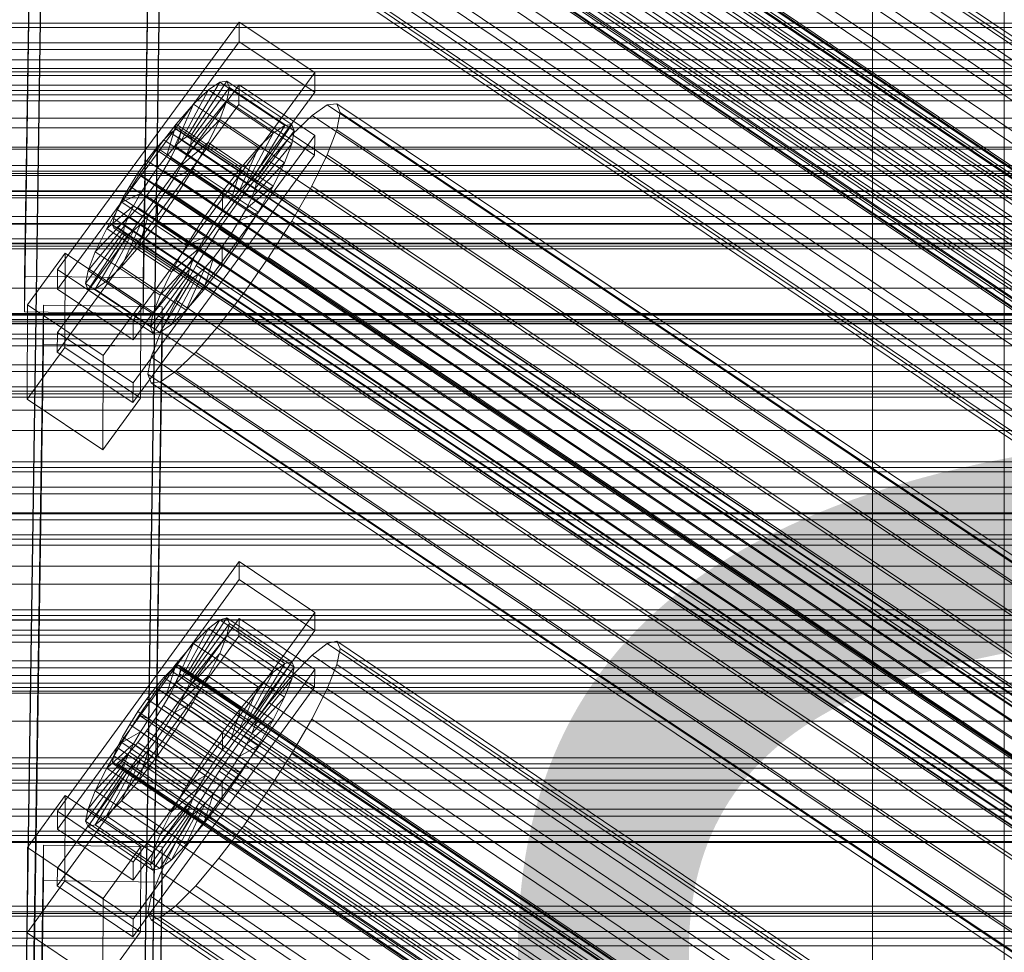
# Model space of a CAD drawing. Header units: millimetres. Extents: x -2233 to 61924, y -68080 to 6847.
# Tile 203 of 256: x -379 to -230, y -33649 to -33507. Entities that reach past the tile are written whole.
import ezdxf

# ---------------------------------------------------------------- set-up
doc = ezdxf.new("R2010")
doc.units = ezdxf.units.MM
for name, color, linetype, lineweight in [('COTAS_O', 1, 'Continuous', 0), ('frontal_C01', 7, 'Continuous', 0), ('frontal_C02', 7, 'Continuous', 0), ('frontal_C03', 7, 'Continuous', 0), ('frontal_dosificador', 7, 'Continuous', 0), ('frontal_secador', 7, 'Continuous', 0), ('frontal_tolva', 7, 'Continuous', 0)]:
    doc.layers.add(name, color=color, linetype=linetype, lineweight=lineweight)
doc.dimstyles.new('R19_100', dxfattribs={"dimtxt": 250, "dimasz": 150, "dimexe": 150, "dimexo": 80, "dimgap": 100, "dimtad": 1, "dimtih": 1, "dimtoh": 1, "dimdsep": 46, "dimcen": 0.09, "dimadec": 0, "dimazin": 0, "dimtfac": 1, "dimtdec": 4, "dimtofl": 0, "dimtmove": 0, "dimatfit": 3, "dimfxl": 1, "dimtolj": 1, "dimtzin": 0, "dimarcsym": 0})

# ---------------------------------------------------------------- blocks, each defined once
blk = doc.blocks.new('DIM_R28_52')
at = {"layer": 'COTAS_O'}
for p, q in [((-1725, -33700), (-1575, -33655)), ((1725, -33700), (1575, -33655)), ((-1725, -34400), (-1725, -33700)), ((-1725, -33700), (1725, -33700)), ((-1725, -33700), (-1575, -33745)), ((1725, -33700), (1575, -33745)), ((1725, -34400), (1725, -33700))]:
    blk.add_line(p, q, dxfattribs=at)
blk.add_text('3450 O', height=250, dxfattribs=at).set_placement((0, -33600))
blk = doc.blocks.new('DIM_R28_55')
at = {"layer": 'COTAS_O'}
for p, q in [((-650, -33700), (50, -33700)), ((50, -33700), (5, -33850)), ((50, -34900), (50, -33700)), ((50, -33700), (95, -33850)), ((50, -34900), (5, -34750)), ((50, -34900), (95, -34750)), ((-650, -34900), (50, -34900))]:
    blk.add_line(p, q, dxfattribs=at)
blk.add_text('1200 O', height=250, rotation=90, dxfattribs=at).set_placement((-50, -34300))

msp = doc.modelspace()

# ---------------------------------------------------------------- linework, layer by layer
at = {"layer": 'frontal_C01'}
for p, q in [((-378.512, -33546.325), (-375.644, -33351.214)), ((-357.646, -33351.459), (-360.514, -33546.57)), ((-378.512, -33551.717), (-375.644, -33356.607)), ((-360.514, -33551.963), (-357.646, -33356.852)), ((-250, -33373.251), (-250, -35948.844)), ((-250, -35953.656), (-250, -33378.064)), ((-332.629, -33441.236), (-148.32, -33565.571)), ((-331.181, -33440.887), (-146.872, -33565.222)), ((-330.692, -33441.977), (-146.383, -33566.311)), ((-334.938, -33443.001), (-150.629, -33567.336)), ((-355.53, -33444.701), (-141.731, -33588.929)), ((-355.017, -33444.577), (-141.218, -33588.806)), ((-354.844, -33444.964), (-141.045, -33589.192)), ((-331.197, -33444.432), (-146.887, -33568.766)), ((-357.415, -33446.411), (-143.617, -33590.639)), ((-356.348, -33445.327), (-142.549, -33589.555)), ((-355.022, -33445.833), (-141.224, -33590.062)), ((-337.95, -33446.062), (-153.641, -33570.396)), ((-358.659, -33447.88), (-144.861, -33592.109)), ((-355.541, -33447.128), (-141.742, -33591.356)), ((-332.659, -33448.085), (-148.35, -33572.419)), ((-146.196, -33593.863), (-359.995, -33449.635)), ((-356.363, -33448.758), (-142.565, -33592.987)), ((-357.434, -33450.614), (-143.635, -33594.842)), ((-341.461, -33450.209), (-157.152, -33574.543)), ((-361.332, -33451.554), (-147.533, -33595.783)), ((-358.68, -33452.568), (-144.881, -33596.796)), ((-334.981, -33452.686), (-150.672, -33577.021)), ((-362.578, -33453.509), (-148.779, -33597.737)), ((-363.648, -33455.364), (-149.85, -33599.593)), ((-360.017, -33454.488), (-146.218, -33598.716)), ((-160.922, -33579.494), (-345.231, -33455.16)), ((-364.471, -33456.995), (-150.672, -33601.223)), ((-361.352, -33456.242), (-147.554, -33600.47)), ((-364.989, -33458.289), (-151.191, -33602.517)), ((-362.596, -33457.712), (-148.798, -33601.94)), ((-338.003, -33457.923), (-153.694, -33582.258)), ((-365.168, -33459.159), (-151.369, -33603.387)), ((-364.995, -33459.545), (-151.196, -33603.773)), ((-364.482, -33459.421), (-150.683, -33603.65)), ((-363.664, -33458.796), (-149.865, -33603.024)), ((-349.002, -33460.578), (-164.693, -33584.912)), ((-341.52, -33463.438), (-157.211, -33587.773)), ((-352.519, -33466.093), (-168.21, -33590.428)), ((-345.291, -33468.856), (-160.982, -33593.191)), ((-378.512, -33666.912), (-375.644, -33471.802)), ((-357.646, -33472.047), (-360.514, -33667.158)), ((-355.541, -33471.33), (-171.232, -33595.665)), ((-349.061, -33473.807), (-164.752, -33598.142)), ((-357.863, -33475.931), (-173.554, -33600.266)), ((-378.512, -33672.305), (-375.644, -33477.194)), ((-360.514, -33672.55), (-357.646, -33477.44)), ((-352.572, -33477.954), (-168.263, -33602.289)), ((-359.326, -33479.584), (-175.016, -33603.919)), ((-355.584, -33481.015), (-171.275, -33605.349)), ((-359.83, -33482.039), (-175.521, -33606.374)), ((-359.341, -33483.129), (-175.032, -33607.464)), ((-357.893, -33482.78), (-173.584, -33607.114)), ((-425, -33541.395), (425, -33541.395)), ((-360.514, -33546.57), (-378.512, -33546.325)), ((-378.512, -33546.325), (-378.512, -33551.717)), ((-360.514, -33551.963), (-360.514, -33546.57)), ((-378.512, -33551.717), (-360.514, -33551.963)), ((425, -33552.951), (-425, -33552.951)), ((425, -33555.092), (-425, -33555.092)), ((-425, -33566.647), (425, -33566.647)), ((-373.501, -33627.451), (-345.969, -33589.597)), ((-345.981, -33592.293), (-345.969, -33589.597)), ((-345.969, -33589.597), (-334.501, -33597.333)), ((-345.981, -33592.293), (-373.513, -33630.147)), ((-334.513, -33600.029), (-345.981, -33592.293)), ((-334.501, -33597.333), (-362.033, -33635.188)), ((-334.501, -33597.333), (-334.513, -33600.029)), ((-450, -33598.471), (450, -33598.471)), ((-373.539, -33636.079), (-346.008, -33598.225)), ((-353.892, -33606.59), (-348.918, -33598.412)), ((-353.378, -33606.466), (-347.835, -33598.151)), ((-353.205, -33606.852), (-347.47, -33598.966)), ((-348.918, -33598.412), (-350.645, -33599.732)), ((-347.835, -33598.151), (-348.918, -33598.412)), ((-348.918, -33598.412), (-339.088, -33605.043)), ((-347.847, -33600.802), (-347.47, -33598.966)), ((-347.835, -33598.151), (-338.005, -33604.782)), ((-347.47, -33598.966), (-347.835, -33598.151)), ((-347.47, -33598.966), (-337.64, -33605.597)), ((-346.02, -33600.921), (-346.008, -33598.225)), ((-346.008, -33598.225), (-334.539, -33605.961)), ((-362.045, -33637.884), (-334.513, -33600.029)), ((-354.71, -33607.215), (-350.645, -33599.732)), ((-350.645, -33599.732), (-352.899, -33602.022)), ((-350.645, -33599.732), (-340.816, -33606.364)), ((-346.02, -33600.921), (-373.551, -33638.775)), ((-353.384, -33607.722), (-347.847, -33600.802)), ((-348.941, -33603.535), (-347.847, -33600.802)), ((-347.847, -33600.802), (-338.017, -33607.434)), ((-334.551, -33608.657), (-346.02, -33600.921)), ((-331.181, -33601.67), (-332.629, -33602.02)), ((-330.692, -33602.76), (-331.181, -33601.67)), ((-331.181, -33601.67), (-146.872, -33726.005)), ((-355.777, -33608.3), (-352.899, -33602.022)), ((-352.899, -33602.022), (-355.525, -33605.124)), ((-352.899, -33602.022), (-343.069, -33608.653)), ((-332.629, -33602.02), (-334.938, -33603.785)), ((-332.629, -33602.02), (-148.32, -33726.355)), ((-331.197, -33605.215), (-330.692, -33602.76)), ((-330.692, -33602.76), (-146.383, -33727.095)), ((-353.902, -33609.016), (-348.941, -33603.535)), ((-350.678, -33606.977), (-348.941, -33603.535)), ((-348.941, -33603.535), (-339.111, -33610.166)), ((-338.005, -33604.782), (-343.549, -33613.097)), ((-339.088, -33605.043), (-338.005, -33604.782)), ((-338.005, -33604.782), (-337.64, -33605.597)), ((-334.938, -33603.785), (-337.95, -33606.845)), ((-334.938, -33603.785), (-150.629, -33728.12)), ((-334.539, -33605.961), (-362.071, -33643.815)), ((-355.525, -33605.124), (-358.345, -33608.827)), ((-356.348, -33606.11), (-357.415, -33607.194)), ((-357.021, -33609.769), (-355.525, -33605.124)), ((-355.53, -33605.485), (-356.348, -33606.11)), ((-356.348, -33606.11), (-142.549, -33750.338)), ((-355.017, -33605.361), (-355.53, -33605.485)), ((-355.53, -33605.485), (-141.731, -33749.713)), ((-355.525, -33605.124), (-345.695, -33611.755)), ((-355.022, -33606.617), (-354.844, -33605.747)), ((-354.844, -33605.747), (-355.017, -33605.361)), ((-355.017, -33605.361), (-141.218, -33749.589)), ((-354.844, -33605.747), (-141.045, -33749.975)), ((-340.816, -33606.364), (-344.88, -33613.847)), ((-339.088, -33605.043), (-344.062, -33613.221)), ((-337.64, -33605.597), (-343.376, -33613.483)), ((-343.069, -33608.653), (-340.816, -33606.364)), ((-340.816, -33606.364), (-339.088, -33605.043)), ((-337.64, -33605.597), (-338.017, -33607.434)), ((-334.539, -33605.961), (-334.551, -33608.657)), ((-332.659, -33608.868), (-331.197, -33605.215)), ((-331.197, -33605.215), (-146.887, -33729.55)), ((-357.415, -33607.194), (-358.659, -33608.664)), ((-357.415, -33607.194), (-143.617, -33751.423)), ((-356.363, -33609.542), (-355.541, -33607.911)), ((-355.777, -33608.3), (-354.71, -33607.215)), ((-355.541, -33607.911), (-355.022, -33606.617)), ((-355.541, -33607.911), (-141.742, -33752.14)), ((-355.022, -33606.617), (-141.224, -33750.845)), ((-354.725, -33610.647), (-350.678, -33606.977)), ((-354.71, -33607.215), (-353.892, -33606.59)), ((-344.88, -33613.847), (-354.71, -33607.215)), ((-353.384, -33607.722), (-353.902, -33609.016)), ((-353.892, -33606.59), (-353.378, -33606.466)), ((-344.062, -33613.221), (-353.892, -33606.59)), ((-353.205, -33606.852), (-353.384, -33607.722)), ((-343.554, -33614.353), (-353.384, -33607.722)), ((-343.549, -33613.097), (-353.378, -33606.466)), ((-353.378, -33606.466), (-353.205, -33606.852)), ((-343.376, -33613.483), (-353.205, -33606.852)), ((-352.938, -33610.894), (-350.678, -33606.977)), ((-350.678, -33606.977), (-340.848, -33613.608)), ((-338.017, -33607.434), (-343.554, -33614.353)), ((-337.95, -33606.845), (-341.461, -33610.992)), ((-338.017, -33607.434), (-339.111, -33610.166)), ((-337.95, -33606.845), (-153.641, -33731.18)), ((450, -33609.256), (-450, -33609.256)), ((-362.083, -33646.512), (-334.551, -33608.657)), ((-358.345, -33608.827), (-361.166, -33612.88)), ((-358.659, -33608.664), (-359.995, -33610.418)), ((-358.659, -33608.664), (-144.861, -33752.892)), ((-358.345, -33608.827), (-358.357, -33611.523)), ((-348.515, -33615.458), (-358.345, -33608.827)), ((-357.021, -33609.769), (-355.777, -33608.3)), ((-345.947, -33614.931), (-355.777, -33608.3)), ((-353.902, -33609.016), (-354.725, -33610.647)), ((-344.073, -33615.648), (-353.902, -33609.016)), ((-343.069, -33608.653), (-345.947, -33614.931)), ((-345.695, -33611.755), (-343.069, -33608.653)), ((-334.981, -33613.47), (-332.659, -33608.868)), ((-332.659, -33608.868), (-148.35, -33733.203)), ((-359.995, -33610.418), (-361.332, -33612.338)), ((-146.196, -33754.647), (-359.995, -33610.418)), ((-358.357, -33611.523), (-357.021, -33609.769)), ((-357.434, -33611.397), (-356.363, -33609.542)), ((-347.191, -33616.4), (-357.021, -33609.769)), ((-356.363, -33609.542), (-142.565, -33753.77)), ((-354.725, -33610.647), (-355.796, -33612.503)), ((-355.796, -33612.503), (-352.938, -33610.894)), ((-355.569, -33615.02), (-352.938, -33610.894)), ((-344.895, -33617.278), (-354.725, -33610.647)), ((-352.938, -33610.894), (-343.108, -33617.526)), ((-339.111, -33610.166), (-344.073, -33615.648)), ((-339.111, -33610.166), (-340.848, -33613.608)), ((-361.332, -33612.338), (-362.578, -33614.292)), ((-361.332, -33612.338), (-147.533, -33756.566)), ((-359.693, -33613.443), (-358.357, -33611.523)), ((-358.68, -33613.352), (-357.434, -33611.397)), ((-358.357, -33611.523), (-348.527, -33618.155)), ((-357.434, -33611.397), (-143.635, -33755.626)), ((-348.515, -33615.458), (-345.695, -33611.755)), ((-345.695, -33611.755), (-347.191, -33616.4)), ((-341.461, -33610.992), (-345.231, -33615.943)), ((-341.461, -33610.992), (-157.152, -33735.327)), ((-361.166, -33612.88), (-363.797, -33617.006)), ((-359.693, -33613.443), (-361.166, -33612.88)), ((-361.166, -33612.88), (-351.336, -33619.511)), ((-360.939, -33615.397), (-359.693, -33613.443)), ((-360.017, -33615.271), (-358.68, -33613.352)), ((-349.863, -33620.074), (-359.693, -33613.443)), ((-358.68, -33613.352), (-144.881, -33757.58)), ((-355.796, -33612.503), (-357.042, -33614.457)), ((-345.966, -33619.134), (-355.796, -33612.503)), ((-344.88, -33613.847), (-345.947, -33614.931)), ((-340.848, -33613.608), (-344.895, -33617.278)), ((-344.062, -33613.221), (-344.88, -33613.847)), ((-343.549, -33613.097), (-344.062, -33613.221)), ((-343.554, -33614.353), (-343.376, -33613.483)), ((-343.376, -33613.483), (-343.549, -33613.097)), ((-340.848, -33613.608), (-343.108, -33617.526)), ((-338.003, -33618.707), (-334.981, -33613.47)), ((-334.981, -33613.47), (-150.672, -33737.804)), ((-360.939, -33615.397), (-363.797, -33617.006)), ((-362.578, -33614.292), (-363.648, -33616.148)), ((-362.578, -33614.292), (-148.779, -33758.52)), ((-362.01, -33617.253), (-360.939, -33615.397)), ((-361.352, -33617.026), (-360.017, -33615.271)), ((-351.109, -33622.029), (-360.939, -33615.397)), ((-360.017, -33615.271), (-146.218, -33759.5)), ((-358.39, -33619.073), (-355.569, -33615.02)), ((-357.042, -33614.457), (-358.378, -33616.377)), ((-357.042, -33614.457), (-355.569, -33615.02)), ((-347.212, -33621.088), (-357.042, -33614.457)), ((-355.569, -33615.02), (-345.739, -33621.651)), ((-345.947, -33614.931), (-347.191, -33616.4)), ((-344.073, -33615.648), (-343.554, -33614.353)), ((-363.648, -33616.148), (-364.471, -33617.778)), ((-363.648, -33616.148), (-149.85, -33760.376)), ((-358.378, -33616.377), (-359.714, -33618.131)), ((-358.378, -33616.377), (-358.39, -33619.073)), ((-348.548, -33623.008), (-358.378, -33616.377)), ((-351.336, -33619.511), (-348.515, -33615.458)), ((-345.231, -33615.943), (-349.002, -33621.361)), ((-348.527, -33618.155), (-348.515, -33615.458)), ((-347.191, -33616.4), (-348.527, -33618.155)), ((-160.922, -33740.278), (-345.231, -33615.943)), ((-344.895, -33617.278), (-344.073, -33615.648)), ((-363.797, -33617.006), (-366.057, -33620.923)), ((-362.01, -33617.253), (-366.057, -33620.923)), ((-364.471, -33617.778), (-364.989, -33619.073)), ((-364.471, -33617.778), (-150.672, -33762.007)), ((-363.797, -33617.006), (-353.967, -33623.637)), ((-362.833, -33618.883), (-362.01, -33617.253)), ((-362.596, -33618.495), (-361.352, -33617.026)), ((-352.18, -33623.884), (-362.01, -33617.253)), ((-361.352, -33617.026), (-147.554, -33761.254)), ((-359.714, -33618.131), (-361.21, -33622.776)), ((-359.714, -33618.131), (-360.958, -33619.6)), ((-349.884, -33624.762), (-359.714, -33618.131)), ((-348.527, -33618.155), (-349.863, -33620.074)), ((-345.966, -33619.134), (-344.895, -33617.278)), ((-343.108, -33617.526), (-345.966, -33619.134)), ((-343.108, -33617.526), (-345.739, -33621.651)), ((-362.833, -33618.883), (-367.794, -33624.365)), ((-364.989, -33619.073), (-365.168, -33619.942)), ((-364.989, -33619.073), (-151.191, -33763.301)), ((-364.482, -33620.205), (-363.664, -33619.579)), ((-360.958, -33619.6), (-363.836, -33625.878)), ((-363.664, -33619.579), (-362.596, -33618.495)), ((-363.664, -33619.579), (-149.865, -33763.808)), ((-363.351, -33620.178), (-362.833, -33618.883)), ((-353.003, -33625.515), (-362.833, -33618.883)), ((-362.596, -33618.495), (-148.798, -33762.723)), ((-360.958, -33619.6), (-362.025, -33620.685)), ((-361.21, -33622.776), (-358.39, -33619.073)), ((-351.128, -33626.231), (-360.958, -33619.6)), ((-358.39, -33619.073), (-348.56, -33625.704)), ((-353.967, -33623.637), (-351.336, -33619.511)), ((-351.336, -33619.511), (-349.863, -33620.074)), ((-347.212, -33621.088), (-345.966, -33619.134)), ((-341.52, -33624.222), (-338.003, -33618.707)), ((-338.003, -33618.707), (-153.694, -33743.041)), ((-363.53, -33621.048), (-369.265, -33628.934)), ((-363.351, -33620.178), (-368.888, -33627.098)), ((-362.843, -33621.31), (-367.817, -33629.488)), ((-366.057, -33620.923), (-367.794, -33624.365)), ((-362.025, -33620.685), (-366.09, -33628.168)), ((-366.057, -33620.923), (-356.228, -33627.554)), ((-365.168, -33619.942), (-364.995, -33620.329)), ((-365.168, -33619.942), (-151.369, -33764.171)), ((-364.995, -33620.329), (-364.482, -33620.205)), ((-364.995, -33620.329), (-151.196, -33764.557)), ((-364.482, -33620.205), (-150.683, -33764.433)), ((-363.53, -33621.048), (-363.351, -33620.178)), ((-363.357, -33621.434), (-363.53, -33621.048)), ((-353.7, -33627.679), (-363.53, -33621.048)), ((-362.843, -33621.31), (-363.357, -33621.434)), ((-353.521, -33626.809), (-363.351, -33620.178)), ((-362.025, -33620.685), (-362.843, -33621.31)), ((-353.014, -33627.941), (-362.843, -33621.31)), ((-352.196, -33627.316), (-362.025, -33620.685)), ((-349.002, -33621.361), (-352.519, -33626.876)), ((-349.863, -33620.074), (-351.109, -33622.029)), ((-349.002, -33621.361), (-164.693, -33745.696)), ((-348.548, -33623.008), (-347.212, -33621.088)), ((-345.739, -33621.651), (-347.212, -33621.088)), ((-363.357, -33621.434), (-368.9, -33629.749)), ((-363.836, -33625.878), (-361.21, -33622.776)), ((-353.527, -33628.065), (-363.357, -33621.434)), ((-361.21, -33622.776), (-351.38, -33629.407)), ((-353.967, -33623.637), (-351.109, -33622.029)), ((-351.109, -33622.029), (-352.18, -33623.884)), ((-345.739, -33621.651), (-348.56, -33625.704)), ((-367.794, -33624.365), (-368.888, -33627.098)), ((-367.794, -33624.365), (-357.964, -33630.996)), ((-356.228, -33627.554), (-353.967, -33623.637)), ((-356.228, -33627.554), (-352.18, -33623.884)), ((-352.18, -33623.884), (-353.003, -33625.515)), ((-349.884, -33624.762), (-348.548, -33623.008)), ((-348.56, -33625.704), (-348.548, -33623.008)), ((-345.291, -33629.64), (-341.52, -33624.222)), ((-341.52, -33624.222), (-157.211, -33748.557)), ((-378.086, -33632.952), (-372.35, -33625.065)), ((-372.408, -33638.007), (-372.35, -33625.065)), ((-372.35, -33625.065), (-360.882, -33632.802)), ((-357.964, -33630.996), (-353.003, -33625.515)), ((-353.003, -33625.515), (-353.521, -33626.809)), ((-351.38, -33629.407), (-349.884, -33624.762)), ((-348.56, -33625.704), (-351.38, -33629.407)), ((-351.128, -33626.231), (-349.884, -33624.762)), ((-368.888, -33627.098), (-369.265, -33628.934)), ((-368.888, -33627.098), (-359.058, -33633.729)), ((-366.09, -33628.168), (-363.836, -33625.878)), ((-363.836, -33625.878), (-354.006, -33632.51)), ((-359.058, -33633.729), (-353.521, -33626.809)), ((-356.26, -33634.799), (-352.196, -33627.316)), ((-352.519, -33626.876), (-355.541, -33632.113)), ((-354.006, -33632.51), (-351.128, -33626.231)), ((-353.521, -33626.809), (-353.7, -33627.679)), ((-353.014, -33627.941), (-352.196, -33627.316)), ((-352.519, -33626.876), (-168.21, -33751.211)), ((-352.196, -33627.316), (-351.128, -33626.231)), ((-373.501, -33627.451), (-373.513, -33630.147)), ((-362.033, -33635.188), (-373.501, -33627.451)), ((-367.817, -33629.488), (-366.09, -33628.168)), ((-366.09, -33628.168), (-356.26, -33634.799)), ((-359.436, -33635.565), (-353.7, -33627.679)), ((-359.07, -33636.38), (-353.527, -33628.065)), ((-357.987, -33636.119), (-353.014, -33627.941)), ((-357.964, -33630.996), (-356.228, -33627.554)), ((-353.7, -33627.679), (-353.527, -33628.065)), ((-353.527, -33628.065), (-353.014, -33627.941)), ((-373.513, -33630.147), (-362.045, -33637.884)), ((-369.265, -33628.934), (-368.9, -33629.749)), ((-369.265, -33628.934), (-359.436, -33635.565)), ((-368.9, -33629.749), (-367.817, -33629.488)), ((-368.9, -33629.749), (-359.07, -33636.38)), ((-367.817, -33629.488), (-357.987, -33636.119)), ((-351.38, -33629.407), (-354.006, -33632.51)), ((-349.061, -33634.591), (-345.291, -33629.64)), ((-345.291, -33629.64), (-160.982, -33753.975)), ((-359.058, -33633.729), (-357.964, -33630.996)), ((450, -33632.175), (-450, -33632.175)), ((-378.512, -33827.696), (-375.644, -33632.585)), ((-378.086, -33632.952), (-378.143, -33645.893)), ((-366.618, -33640.688), (-378.086, -33632.952)), ((-375.644, -33637.978), (-375.644, -33632.585)), ((-375.644, -33632.585), (-357.646, -33632.83)), ((-360.882, -33632.802), (-366.618, -33640.688)), ((-360.882, -33632.802), (-360.939, -33645.743)), ((-357.646, -33632.83), (-360.514, -33827.941)), ((-355.541, -33632.113), (-357.863, -33636.715)), ((-357.646, -33632.83), (-357.646, -33638.223)), ((-354.006, -33632.51), (-356.26, -33634.799)), ((-355.541, -33632.113), (-171.232, -33756.448)), ((-359.436, -33635.565), (-359.058, -33633.729)), ((-356.26, -33634.799), (-357.987, -33636.119)), ((-352.572, -33638.738), (-349.061, -33634.591)), ((-349.061, -33634.591), (-164.752, -33758.926)), ((-373.539, -33636.079), (-373.551, -33638.775)), ((-362.071, -33643.815), (-373.539, -33636.079)), ((-362.045, -33637.884), (-362.033, -33635.188)), ((-359.07, -33636.38), (-359.436, -33635.565)), ((-357.987, -33636.119), (-359.07, -33636.38)), ((-357.863, -33636.715), (-359.326, -33640.368)), ((-357.863, -33636.715), (-173.554, -33761.05)), ((-378.512, -33833.088), (-375.644, -33637.978)), ((-372.408, -33638.007), (-378.143, -33645.893)), ((-357.646, -33638.223), (-375.644, -33637.978)), ((-373.551, -33638.775), (-362.083, -33646.512)), ((-360.939, -33645.743), (-372.408, -33638.007)), ((-360.514, -33833.334), (-357.646, -33638.223)), ((-355.584, -33641.798), (-352.572, -33638.738)), ((-352.572, -33638.738), (-168.263, -33763.073)), ((-366.675, -33653.629), (-366.618, -33640.688)), ((-359.326, -33640.368), (-359.83, -33642.823)), ((-359.326, -33640.368), (-175.016, -33764.703)), ((-357.893, -33643.563), (-355.584, -33641.798)), ((-355.584, -33641.798), (-171.275, -33766.133)), ((-450, -33642.959), (450, -33642.959)), ((-359.83, -33642.823), (-359.341, -33643.913)), ((-359.83, -33642.823), (-175.521, -33767.158)), ((-359.341, -33643.913), (-357.893, -33643.563)), ((-357.893, -33643.563), (-173.584, -33767.898)), ((-362.083, -33646.512), (-362.071, -33643.815)), ((-359.341, -33643.913), (-175.032, -33768.247)), ((-378.143, -33645.893), (-366.675, -33653.629)), ((-366.675, -33653.629), (-360.939, -33645.743))]:
    msp.add_line(p, q, dxfattribs=at)
at = {"layer": 'frontal_C02'}
for p, q in [((-250, -32921.727), (-250, -35767.183)), ((-250, -35771.953), (-250, -32926.497)), ((-373.501, -33545.31), (-345.969, -33507.788)), ((-345.981, -33510.769), (-345.969, -33507.788)), ((-345.969, -33507.788), (-334.501, -33515.457)), ((-345.981, -33510.769), (-373.513, -33548.291)), ((-334.513, -33518.438), (-345.981, -33510.769)), ((-334.501, -33515.457), (-362.033, -33552.98)), ((-353.892, -33525.14), (-348.918, -33516.88)), ((-353.378, -33525.084), (-347.835, -33516.762)), ((-348.918, -33516.88), (-350.645, -33518.068)), ((-347.835, -33516.762), (-348.918, -33516.88)), ((-348.918, -33516.88), (-339.088, -33523.454)), ((-347.835, -33516.762), (-338.005, -33523.336)), ((-347.47, -33517.722), (-347.835, -33516.762)), ((-334.501, -33515.457), (-334.513, -33518.438)), ((430, -33517.372), (-430, -33517.372)), ((-373.539, -33554.848), (-346.008, -33517.326)), ((-354.71, -33525.703), (-350.645, -33518.068)), ((-353.205, -33525.539), (-347.47, -33517.722)), ((-350.645, -33518.068), (-352.899, -33520.244)), ((-350.645, -33518.068), (-340.816, -33524.641)), ((-347.847, -33519.694), (-347.47, -33517.722)), ((-347.47, -33517.722), (-337.64, -33524.295)), ((-346.02, -33520.306), (-346.008, -33517.326)), ((-346.008, -33517.326), (-334.539, -33524.995)), ((-450, -33518.848), (450, -33518.848)), ((-362.045, -33555.96), (-334.513, -33518.438)), ((-353.384, -33526.473), (-347.847, -33519.694)), ((-348.941, -33522.543), (-347.847, -33519.694)), ((-347.847, -33519.694), (-338.017, -33526.267)), ((-346.02, -33520.306), (-373.551, -33557.829)), ((-355.777, -33526.734), (-352.899, -33520.244)), ((-352.899, -33520.244), (-355.525, -33523.26)), ((-352.899, -33520.244), (-343.069, -33526.817)), ((-334.551, -33527.975), (-346.02, -33520.306)), ((-332.629, -33520.358), (-334.938, -33521.946)), ((-331.181, -33520.201), (-332.629, -33520.358)), ((-332.629, -33520.358), (-148.32, -33643.613)), ((-330.692, -33521.484), (-331.181, -33520.201)), ((-331.181, -33520.201), (-146.872, -33643.455)), ((430, -33522.372), (-430, -33522.372)), ((-353.902, -33527.823), (-348.941, -33522.543)), ((-350.678, -33526.076), (-348.941, -33522.543)), ((-348.941, -33522.543), (-339.111, -33529.117)), ((-334.938, -33521.946), (-337.95, -33524.855)), ((-334.938, -33521.946), (-150.629, -33645.201)), ((-331.197, -33524.119), (-330.692, -33521.484)), ((-330.692, -33521.484), (-146.383, -33644.738)), ((-355.525, -33523.26), (-358.345, -33526.911)), ((-357.021, -33528.162), (-355.525, -33523.26)), ((-355.53, -33524.045), (-356.348, -33524.607)), ((-355.017, -33523.989), (-355.53, -33524.045)), ((-355.53, -33524.045), (-141.731, -33667.02)), ((-355.525, -33523.26), (-345.695, -33529.834)), ((-354.844, -33524.443), (-355.017, -33523.989)), ((-355.017, -33523.989), (-141.218, -33666.964)), ((-339.088, -33523.454), (-344.062, -33531.714)), ((-338.005, -33523.336), (-343.549, -33531.658)), ((-337.64, -33524.295), (-343.376, -33532.113)), ((-340.816, -33524.641), (-339.088, -33523.454)), ((-339.088, -33523.454), (-338.005, -33523.336)), ((-337.64, -33524.295), (-338.017, -33526.267)), ((-338.005, -33523.336), (-337.64, -33524.295)), ((-332.659, -33527.929), (-331.197, -33524.119)), ((-331.197, -33524.119), (-146.887, -33647.374)), ((-334.539, -33524.995), (-362.071, -33562.517)), ((-357.415, -33525.638), (-358.659, -33527.067)), ((-356.348, -33524.607), (-357.415, -33525.638)), ((-357.415, -33525.638), (-143.617, -33668.613)), ((-356.348, -33524.607), (-142.549, -33667.583)), ((-355.777, -33526.734), (-354.71, -33525.703)), ((-355.541, -33526.727), (-355.022, -33525.377)), ((-355.022, -33525.377), (-354.844, -33524.443)), ((-355.022, -33525.377), (-141.224, -33668.353)), ((-354.844, -33524.443), (-141.045, -33667.419)), ((-354.71, -33525.703), (-353.892, -33525.14)), ((-344.88, -33532.276), (-354.71, -33525.703)), ((-353.892, -33525.14), (-353.378, -33525.084)), ((-344.062, -33531.714), (-353.892, -33525.14)), ((-353.205, -33525.539), (-353.384, -33526.473)), ((-343.549, -33531.658), (-353.378, -33525.084)), ((-353.378, -33525.084), (-353.205, -33525.539)), ((-343.376, -33532.113), (-353.205, -33525.539)), ((-340.816, -33524.641), (-344.88, -33532.276)), ((-343.069, -33526.817), (-340.816, -33524.641)), ((-337.95, -33524.855), (-341.461, -33528.888)), ((-337.95, -33524.855), (-153.641, -33648.11)), ((-334.539, -33524.995), (-334.551, -33527.975)), ((-358.345, -33526.911), (-361.166, -33530.949)), ((-358.659, -33527.067), (-359.995, -33528.796)), ((-358.659, -33527.067), (-144.861, -33670.042)), ((-358.345, -33526.911), (-358.357, -33529.892)), ((-348.515, -33533.485), (-358.345, -33526.911)), ((-357.021, -33528.162), (-355.777, -33526.734)), ((-356.363, -33528.401), (-355.541, -33526.727)), ((-345.947, -33533.307), (-355.777, -33526.734)), ((-355.541, -33526.727), (-141.742, -33669.702)), ((-354.725, -33529.496), (-350.678, -33526.076)), ((-353.384, -33526.473), (-353.902, -33527.823)), ((-343.554, -33533.047), (-353.384, -33526.473)), ((-352.938, -33530.052), (-350.678, -33526.076)), ((-350.678, -33526.076), (-340.848, -33532.65)), ((-343.069, -33526.817), (-345.947, -33533.307)), ((-345.695, -33529.834), (-343.069, -33526.817)), ((-338.017, -33526.267), (-343.554, -33533.047)), ((-338.017, -33526.267), (-339.111, -33529.117)), ((-362.083, -33565.498), (-334.551, -33527.975)), ((-359.995, -33528.796), (-361.332, -33530.709)), ((-146.196, -33671.772), (-359.995, -33528.796)), ((-358.357, -33529.892), (-357.021, -33528.162)), ((-357.434, -33530.284), (-356.363, -33528.401)), ((-347.191, -33534.736), (-357.021, -33528.162)), ((-356.363, -33528.401), (-142.565, -33671.376)), ((-353.902, -33527.823), (-354.725, -33529.496)), ((-344.073, -33534.396), (-353.902, -33527.823)), ((-334.981, -33532.652), (-332.659, -33527.929)), ((-332.659, -33527.929), (-148.35, -33651.184)), ((-359.693, -33531.804), (-358.357, -33529.892)), ((-358.68, -33532.249), (-357.434, -33530.284)), ((-358.357, -33529.892), (-348.527, -33536.466)), ((-357.434, -33530.284), (-143.635, -33673.259)), ((-354.725, -33529.496), (-355.796, -33531.38)), ((-355.796, -33531.38), (-352.938, -33530.052)), ((-355.569, -33534.2), (-352.938, -33530.052)), ((-344.895, -33536.07), (-354.725, -33529.496)), ((-352.938, -33530.052), (-343.108, -33536.626)), ((-348.515, -33533.485), (-345.695, -33529.834)), ((-345.695, -33529.834), (-347.191, -33534.736)), ((-341.461, -33528.888), (-345.231, -33533.769)), ((-339.111, -33529.117), (-344.073, -33534.396)), ((-341.461, -33528.888), (-157.152, -33652.142)), ((-339.111, -33529.117), (-340.848, -33532.65)), ((450, -33530.77), (-450, -33530.77)), ((-361.166, -33530.949), (-363.797, -33535.096)), ((-361.332, -33530.709), (-362.578, -33532.673)), ((-361.332, -33530.709), (-147.533, -33673.684)), ((-359.693, -33531.804), (-361.166, -33530.949)), ((-361.166, -33530.949), (-351.336, -33537.522)), ((-360.939, -33533.769), (-359.693, -33531.804)), ((-349.863, -33538.378), (-359.693, -33531.804)), ((-355.796, -33531.38), (-357.042, -33533.345)), ((-345.966, -33537.953), (-355.796, -33531.38)), ((-344.062, -33531.714), (-344.88, -33532.276)), ((-343.549, -33531.658), (-344.062, -33531.714)), ((-343.376, -33532.113), (-343.549, -33531.658)), ((-362.578, -33532.673), (-363.648, -33534.557)), ((-362.578, -33532.673), (-148.779, -33675.649)), ((-360.017, -33534.161), (-358.68, -33532.249)), ((-358.68, -33532.249), (-144.881, -33675.224)), ((-345.947, -33533.307), (-347.191, -33534.736)), ((-344.88, -33532.276), (-345.947, -33533.307)), ((-340.848, -33532.65), (-344.895, -33536.07)), ((-344.073, -33534.396), (-343.554, -33533.047)), ((-343.554, -33533.047), (-343.376, -33532.113)), ((-340.848, -33532.65), (-343.108, -33536.626)), ((-338.003, -33537.968), (-334.981, -33532.652)), ((-334.981, -33532.652), (-150.672, -33655.907)), ((-363.648, -33534.557), (-364.471, -33536.23)), ((-360.939, -33533.769), (-363.797, -33535.096)), ((-363.648, -33534.557), (-149.85, -33677.532)), ((-362.01, -33535.652), (-360.939, -33533.769)), ((-361.352, -33535.891), (-360.017, -33534.161)), ((-351.109, -33540.343), (-360.939, -33533.769)), ((-360.017, -33534.161), (-146.218, -33677.137)), ((-358.39, -33538.237), (-355.569, -33534.2)), ((-357.042, -33533.345), (-358.378, -33535.257)), ((-357.042, -33533.345), (-355.569, -33534.2)), ((-347.212, -33539.918), (-357.042, -33533.345)), ((-355.569, -33534.2), (-345.739, -33540.774)), ((-351.336, -33537.522), (-348.515, -33533.485)), ((-345.231, -33533.769), (-349.002, -33539.166)), ((-348.527, -33536.466), (-348.515, -33533.485)), ((-347.191, -33534.736), (-348.527, -33536.466)), ((-160.922, -33657.023), (-345.231, -33533.769)), ((-344.895, -33536.07), (-344.073, -33534.396)), ((-363.797, -33535.096), (-366.057, -33539.072)), ((-362.01, -33535.652), (-366.057, -33539.072)), ((-364.471, -33536.23), (-364.989, -33537.58)), ((-364.471, -33536.23), (-150.672, -33679.206)), ((-363.797, -33535.096), (-353.967, -33541.67)), ((-362.833, -33537.326), (-362.01, -33535.652)), ((-362.596, -33537.32), (-361.352, -33535.891)), ((-352.18, -33542.226), (-362.01, -33535.652)), ((-361.352, -33535.891), (-147.554, -33678.866)), ((-358.378, -33535.257), (-359.714, -33536.986)), ((-358.378, -33535.257), (-358.39, -33538.237)), ((-348.548, -33541.83), (-358.378, -33535.257)), ((-345.966, -33537.953), (-344.895, -33536.07)), ((-362.833, -33537.326), (-367.794, -33542.606)), ((-364.989, -33537.58), (-365.168, -33538.514)), ((-364.989, -33537.58), (-151.191, -33680.556)), ((-363.664, -33538.35), (-362.596, -33537.32)), ((-363.351, -33538.676), (-362.833, -33537.326)), ((-353.003, -33543.9), (-362.833, -33537.326)), ((-362.596, -33537.32), (-148.798, -33680.295)), ((-359.714, -33536.986), (-361.21, -33541.889)), ((-359.714, -33536.986), (-360.958, -33538.415)), ((-349.884, -33543.56), (-359.714, -33536.986)), ((-353.967, -33541.67), (-351.336, -33537.522)), ((-351.336, -33537.522), (-349.863, -33538.378)), ((-348.527, -33536.466), (-349.863, -33538.378)), ((-343.108, -33536.626), (-345.966, -33537.953)), ((-343.108, -33536.626), (-345.739, -33540.774)), ((-363.351, -33538.676), (-368.888, -33545.455)), ((-366.057, -33539.072), (-367.794, -33542.606)), ((-366.057, -33539.072), (-356.228, -33545.646)), ((-365.168, -33538.514), (-364.995, -33538.969)), ((-365.168, -33538.514), (-151.369, -33681.49)), ((-364.995, -33538.969), (-364.482, -33538.913)), ((-364.995, -33538.969), (-151.196, -33681.944)), ((-364.482, -33538.913), (-363.664, -33538.35)), ((-364.482, -33538.913), (-150.683, -33681.888)), ((-360.958, -33538.415), (-363.836, -33544.905)), ((-363.664, -33538.35), (-149.865, -33681.326)), ((-363.53, -33539.61), (-363.351, -33538.676)), ((-353.521, -33545.249), (-363.351, -33538.676)), ((-360.958, -33538.415), (-362.025, -33539.446)), ((-361.21, -33541.889), (-358.39, -33538.237)), ((-351.128, -33544.989), (-360.958, -33538.415)), ((-358.39, -33538.237), (-348.56, -33544.811)), ((-349.002, -33539.166), (-352.519, -33544.711)), ((-349.863, -33538.378), (-351.109, -33540.343)), ((-349.002, -33539.166), (-164.693, -33662.42)), ((-347.212, -33539.918), (-345.966, -33537.953)), ((-341.52, -33543.513), (-338.003, -33537.968)), ((-338.003, -33537.968), (-153.694, -33661.222)), ((-363.53, -33539.61), (-369.265, -33547.427)), ((-363.357, -33540.064), (-368.9, -33548.387)), ((-362.843, -33540.009), (-367.817, -33548.269)), ((-362.025, -33539.446), (-366.09, -33547.081)), ((-363.357, -33540.064), (-363.53, -33539.61)), ((-353.7, -33546.183), (-363.53, -33539.61)), ((-362.843, -33540.009), (-363.357, -33540.064)), ((-353.527, -33546.638), (-363.357, -33540.064)), ((-362.025, -33539.446), (-362.843, -33540.009)), ((-353.014, -33546.582), (-362.843, -33540.009)), ((-352.196, -33546.02), (-362.025, -33539.446)), ((-353.967, -33541.67), (-351.109, -33540.343)), ((-351.109, -33540.343), (-352.18, -33542.226)), ((-345.739, -33540.774), (-348.56, -33544.811)), ((-348.548, -33541.83), (-347.212, -33539.918)), ((-345.739, -33540.774), (-347.212, -33539.918)), ((-363.836, -33544.905), (-361.21, -33541.889)), ((-361.21, -33541.889), (-351.38, -33548.462)), ((-356.228, -33545.646), (-353.967, -33541.67)), ((-356.228, -33545.646), (-352.18, -33542.226)), ((-352.18, -33542.226), (-353.003, -33543.9)), ((-349.884, -33543.56), (-348.548, -33541.83)), ((-348.56, -33544.811), (-348.548, -33541.83)), ((-378.086, -33550.67), (-372.35, -33542.853)), ((-372.408, -33557.159), (-372.35, -33542.853)), ((-372.35, -33542.853), (-360.882, -33550.522)), ((-367.794, -33542.606), (-368.888, -33545.455)), ((-367.794, -33542.606), (-357.964, -33549.179)), ((-351.38, -33548.462), (-349.884, -33543.56)), ((-351.128, -33544.989), (-349.884, -33543.56)), ((-345.291, -33548.91), (-341.52, -33543.513)), ((-341.52, -33543.513), (-157.211, -33666.767)), ((-366.09, -33547.081), (-363.836, -33544.905)), ((-363.836, -33544.905), (-354.006, -33551.479)), ((-359.058, -33552.029), (-353.521, -33545.249)), ((-357.964, -33549.179), (-353.003, -33543.9)), ((-352.519, -33544.711), (-355.541, -33550.026)), ((-354.006, -33551.479), (-351.128, -33544.989)), ((-353.521, -33545.249), (-353.7, -33546.183)), ((-353.003, -33543.9), (-353.521, -33545.249)), ((-352.519, -33544.711), (-168.21, -33667.965)), ((-352.196, -33546.02), (-351.128, -33544.989)), ((-348.56, -33544.811), (-351.38, -33548.462)), ((-373.501, -33545.31), (-373.513, -33548.291)), ((-362.033, -33552.98), (-373.501, -33545.31)), ((-368.888, -33545.455), (-369.265, -33547.427)), ((-368.888, -33545.455), (-359.058, -33552.029)), ((-359.436, -33554.001), (-353.7, -33546.183)), ((-359.07, -33554.96), (-353.527, -33546.638)), ((-357.987, -33554.842), (-353.014, -33546.582)), ((-357.964, -33549.179), (-356.228, -33545.646)), ((-356.26, -33553.655), (-352.196, -33546.02)), ((-353.7, -33546.183), (-353.527, -33546.638)), ((-353.527, -33546.638), (-353.014, -33546.582)), ((-353.014, -33546.582), (-352.196, -33546.02)), ((-369.265, -33547.427), (-368.9, -33548.387)), ((-369.265, -33547.427), (-359.436, -33554.001)), ((-367.817, -33548.269), (-366.09, -33547.081)), ((-366.09, -33547.081), (-356.26, -33553.655)), ((-373.513, -33548.291), (-362.045, -33555.96)), ((-368.9, -33548.387), (-367.817, -33548.269)), ((-368.9, -33548.387), (-359.07, -33554.96)), ((-367.817, -33548.269), (-357.987, -33554.842)), ((-359.058, -33552.029), (-357.964, -33549.179)), ((-351.38, -33548.462), (-354.006, -33551.479)), ((-349.061, -33553.791), (-345.291, -33548.91)), ((-345.291, -33548.91), (-160.982, -33672.164)), ((-378.512, -33744.143), (-375.644, -33550.738)), ((-378.086, -33550.67), (-378.143, -33564.977)), ((-366.618, -33558.339), (-378.086, -33550.67)), ((-375.644, -33556.7), (-375.644, -33550.738)), ((-375.644, -33550.738), (-357.646, -33550.982)), ((-360.882, -33550.522), (-366.618, -33558.339)), ((-360.882, -33550.522), (-360.939, -33564.829)), ((-357.646, -33550.982), (-360.514, -33744.387)), ((-355.541, -33550.026), (-357.863, -33554.749)), ((-357.646, -33550.982), (-357.646, -33556.943)), ((-355.541, -33550.026), (-171.232, -33673.281)), ((450, -33552.257), (-450, -33552.257)), ((-359.436, -33554.001), (-359.058, -33552.029)), ((-354.006, -33551.479), (-356.26, -33553.655)), ((-362.045, -33555.96), (-362.033, -33552.98)), ((-359.07, -33554.96), (-359.436, -33554.001)), ((-356.26, -33553.655), (-357.987, -33554.842)), ((-352.572, -33557.823), (-349.061, -33553.791)), ((-349.061, -33553.791), (-164.752, -33677.045)), ((-373.539, -33554.848), (-373.551, -33557.829)), ((-362.071, -33562.517), (-373.539, -33554.848)), ((-357.863, -33554.749), (-359.326, -33558.559)), ((-357.987, -33554.842), (-359.07, -33554.96)), ((-357.863, -33554.749), (-173.554, -33678.004)), ((-378.512, -33750.105), (-375.644, -33556.7)), ((-372.408, -33557.159), (-378.143, -33564.977)), ((-357.646, -33556.943), (-375.644, -33556.7)), ((-360.939, -33564.829), (-372.408, -33557.159)), ((-360.514, -33750.348), (-357.646, -33556.943)), ((-373.551, -33557.829), (-362.083, -33565.498)), ((-366.675, -33572.646), (-366.618, -33558.339)), ((-359.326, -33558.559), (-359.83, -33561.195)), ((-359.326, -33558.559), (-175.016, -33681.813)), ((-355.584, -33560.732), (-352.572, -33557.823)), ((-352.572, -33557.823), (-168.263, -33681.078)), ((-359.83, -33561.195), (-359.341, -33562.478)), ((-359.83, -33561.195), (-175.521, -33684.449)), ((-357.893, -33562.32), (-355.584, -33560.732)), ((-355.584, -33560.732), (-171.275, -33683.987)), ((-362.083, -33565.498), (-362.071, -33562.517)), ((-359.341, -33562.478), (-357.893, -33562.32)), ((-359.341, -33562.478), (-175.032, -33685.732)), ((-357.893, -33562.32), (-173.584, -33685.574)), ((-450, -33564.179), (450, -33564.179)), ((-378.143, -33564.977), (-366.675, -33572.646)), ((-366.675, -33572.646), (-360.939, -33564.829))]:
    msp.add_line(p, q, dxfattribs=at)
at = {"layer": 'frontal_C03'}
for p, q in [((1250, -33507.957), (-1250, -33507.957)), ((1250, -33508.61), (-1250, -33508.61)), ((1250, -33510.918), (-1250, -33510.918)), ((-1250, -33511.975), (1250, -33511.975)), ((-1500, -33515.356), (1500, -33515.356)), ((1250, -33514.827), (-1250, -33514.827)), ((1250, -33515.885), (-1250, -33515.885)), ((1250, -33518.192), (-1250, -33518.192)), ((1250, -33518.845), (-1250, -33518.845)), ((1250, -33519.727), (-1250, -33519.727)), ((1500, -33526.765), (-1500, -33526.765)), ((1500, -33527.05), (-1500, -33527.05)), ((1250, -33529.533), (-1250, -33529.533)), ((1250, -33530.415), (-1250, -33530.415)), ((1250, -33531.068), (-1250, -33531.068)), ((1250, -33533.375), (-1250, -33533.375)), ((-1250, -33534.433), (1250, -33534.433)), ((1250, -33537.285), (-1250, -33537.285)), ((-1500, -33538.458), (1500, -33538.458)), ((1250, -33538.342), (-1250, -33538.342)), ((1250, -33540.65), (-1250, -33540.65)), ((1250, -33541.303), (-1250, -33541.303)), ((1250, -33542.184), (-1250, -33542.184)), ((1250, -33551.991), (-1250, -33551.991)), ((1250, -33552.872), (-1250, -33552.872)), ((1250, -33553.526), (-1250, -33553.526)), ((1250, -33555.833), (-1250, -33555.833)), ((-1250, -33556.89), (1250, -33556.89)), ((1250, -33559.742), (-1250, -33559.742)), ((1250, -33560.8), (-1250, -33560.8)), ((1250, -33563.107), (-1250, -33563.107)), ((1250, -33563.761), (-1250, -33563.761)), ((1250, -33564.642), (-1250, -33564.642)), ((1250, -33574.448), (-1250, -33574.448)), ((1250, -33575.33), (-1250, -33575.33)), ((1250, -33575.983), (-1250, -33575.983)), ((1250, -33578.291), (-1250, -33578.291)), ((-1250, -33579.348), (1250, -33579.348)), ((1250, -33582.2), (-1250, -33582.2)), ((1250, -33583.257), (-1250, -33583.257)), ((1250, -33585.565), (-1250, -33585.565)), ((1250, -33586.218), (-1250, -33586.218)), ((1250, -33587.1), (-1250, -33587.1)), ((1250, -33596.906), (-1250, -33596.906)), ((1250, -33597.787), (-1250, -33597.787)), ((1250, -33598.441), (-1250, -33598.441)), ((1250, -33600.748), (-1250, -33600.748)), ((-1250, -33601.806), (1250, -33601.806)), ((1250, -33604.658), (-1250, -33604.658)), ((1250, -33605.715), (-1250, -33605.715)), ((1250, -33608.022), (-1250, -33608.022)), ((1250, -33608.676), (-1250, -33608.676)), ((1250, -33609.557), (-1250, -33609.557)), ((-1500, -33613.77), (1500, -33613.77)), ((1250, -33619.364), (-1250, -33619.364)), ((1250, -33620.245), (-1250, -33620.245)), ((1250, -33620.898), (-1250, -33620.898)), ((1500, -33622.753), (-1500, -33622.753)), ((1250, -33623.206), (-1250, -33623.206)), ((-1250, -33624.263), (1250, -33624.263)), ((1250, -33627.115), (-1250, -33627.115)), ((1250, -33628.173), (-1250, -33628.173)), ((1250, -33630.48), (-1250, -33630.48)), ((1250, -33631.134), (-1250, -33631.134)), ((1250, -33632.015), (-1250, -33632.015)), ((1250, -33641.821), (-1250, -33641.821)), ((1250, -33642.703), (-1250, -33642.703)), ((1250, -33643.356), (-1250, -33643.356)), ((1250, -33645.664), (-1250, -33645.664)), ((-1250, -33646.721), (1250, -33646.721)), ((1500, -33647.876), (-1500, -33647.876))]:
    msp.add_line(p, q, dxfattribs=at)
at = {"layer": 'frontal_dosificador'}
msp.add_line((-230, -33900), (-230, -32340), dxfattribs=at)
at = {"layer": 'frontal_secador'}
for p, q in [((-1360, -33513.5), (1360, -33513.5)), ((-1250, -33513.5), (1250, -33513.5)), ((1360, -33523.853), (-1360, -33523.853)), ((1360, -33533.5), (-1360, -33533.5)), ((1250, -33534.076), (-1250, -33534.076)), ((1360, -33541.784), (-1360, -33541.784)), ((1360, -33548.141), (-1360, -33548.141)), ((1360, -33552.137), (-1360, -33552.137)), ((1360, -33553.5), (-1360, -33553.5)), ((1250, -33553.25), (-1250, -33553.25)), ((1250, -33569.715), (-1250, -33569.715)), ((1250, -33582.349), (-1250, -33582.349)), ((1250, -33590.291), (-1250, -33590.291)), ((1250, -33593), (-1250, -33593))]:
    msp.add_line(p, q, dxfattribs=at)
at = {"layer": 'frontal_tolva'}
for p, q in [((1725, -33600), (-1725, -33600)), ((1725, -33606.849), (-1725, -33606.849))]:
    msp.add_line(p, q, dxfattribs=at)

# ---------------------------------------------------------------- dimensions: what is measured, and where the dimension line sits
at = {"layer": 'COTAS_O'}
for p1, p2, distance, picture, middle in [((-650, -34900), (-650, -33700), -700, 'DIM_R28_55', (50, -34300)), ((-1725, -34400), (1725, -34400), 700, 'DIM_R28_52', (0, -33700))]:
    dim = msp.add_aligned_dim(p1=p1, p2=p2, distance=distance, text='<> O', dimstyle='R19_100', dxfattribs=at)
    dim.commit()
    dim.dimension.update_dxf_attribs({"geometry": picture, "text_midpoint": middle})

doc.saveas('drawing.dxf')
